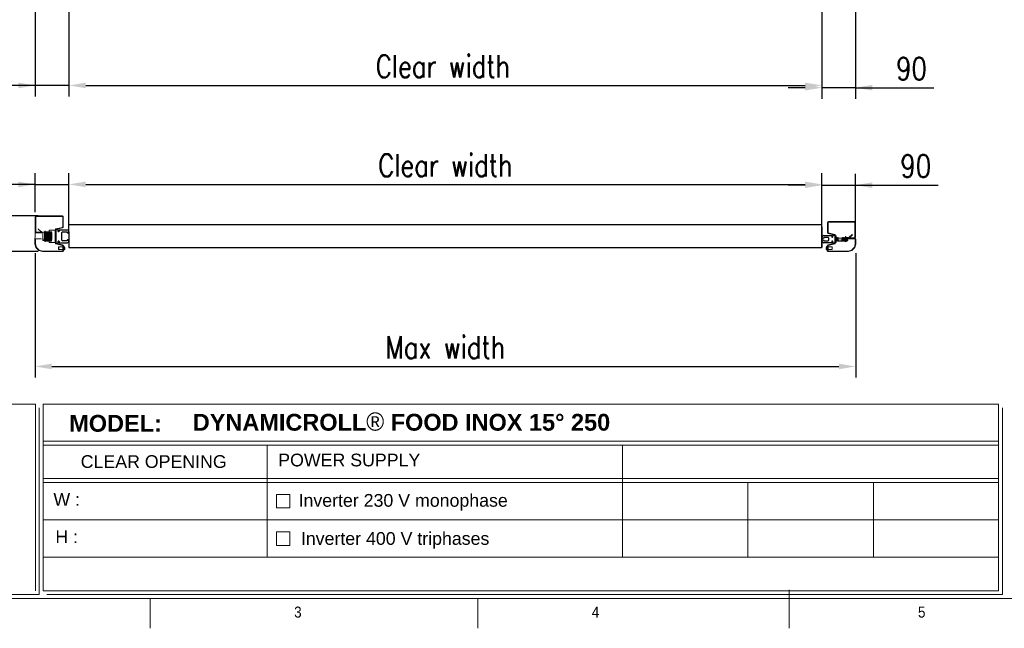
# Model space of a CAD drawing. Header units: millimetres. Extents: x 106533 to 120455, y 95328 to 100331.
# Tile 6 of 8: x 114953 to 117590, y 95529 to 97158. Entities that reach past the tile are written whole.
import ezdxf

# ---------------------------------------------------------------- set-up
doc = ezdxf.new("R2010")
doc.units = ezdxf.units.MM
doc.layers.add('Disegno', color=1, linetype='Continuous')
doc.layers.add('FORMAT', color=7, linetype='Continuous')
doc.styles.add('Compilazione 1', font='romans.shx', dxfattribs={"width": 0.75, "height": 480})
doc.styles.add('NYIP', font='romans.shx', dxfattribs={"width": 0.8})
doc.styles.add('SLDTEXTSTYLE0', font='GOTHIC.TTF', dxfattribs={"width": 0.913})
doc.styles.get("Standard").update_dxf_attribs({"font": 'arial.ttf'})
doc.dimstyles.new('STANDARD35', dxfattribs={"dimscale": 35, "dimtxt": 2, "dimasz": 1.5, "dimexe": 1, "dimexo": 1, "dimgap": 0.7, "dimtad": 1, "dimdec": 0, "dimdsep": 46, "dimtxsty": 'NYIP', "dimcen": 0, "dimclrd": 1, "dimclre": 1, "dimclrt": 2, "dimadec": 0, "dimazin": 0, "dimtfac": 1, "dimtdec": 0, "dimtix": 1, "dimtmove": 0, "dimatfit": 3, "dimfxl": 0, "dimtvp": 1, "dimtolj": 1, "dimtzin": 0, "dimarcsym": 0})

# ---------------------------------------------------------------- blocks, each defined once
blk = doc.blocks.new('A$C7C9C4F3F')
at = {"layer": 'FORMAT', "color": 7, "lineweight": 5}
for p, q in [((199.3, 199.3), (16199.3, 199.3)), ((4017.9, 199.3), (4017.9, 0)), ((6210.3, 0), (6210.3, 199.3)), ((8295, 0), (8295, 258.3))]:
    blk.add_line(p, q, dxfattribs=at)
at = {"color": 7, "lineweight": 5, "char_height": 73.8, "attachment_point": 1, "style": 'SLDTEXTSTYLE0'}
for s, insert in [('3', (4981.2, 145.3)), ('4', (6974.3, 145.3))]:
    blk.add_mtext(s, dxfattribs=dict(at, insert=insert))
at = {"layer": 'FORMAT', "color": 7, "lineweight": 5, "insert": (9158.6, 145.3), "char_height": 73.8, "attachment_point": 1, "style": 'SLDTEXTSTYLE0'}
blk.add_mtext('5', dxfattribs=at)
blk = doc.blocks.new('*D239')
at = {"color": 7, "lineweight": -2}
for p, q in [((114994.5, 97178.2), (114994.5, 96952.2)), ((115084.5, 97178.2), (115084.5, 96952.2)), ((114994.5, 96982.2), (114784.8, 96982.2)), ((114949.5, 96982.2), (114904.5, 96982.2)), ((115084.5, 96982.2), (114994.5, 96982.2)), ((115129.5, 96982.2), (115174.5, 96982.2))]:
    blk.add_line(p, q, dxfattribs=at)
at = {"color": 7}
for points in [[(114949.5, 96974.7), (114949.5, 96989.7), (114994.5, 96982.2)], [(115129.5, 96989.7), (115129.5, 96974.7), (115084.5, 96982.2)]]:
    blk.add_solid(points, dxfattribs=at)
at = {"layer": 'Defpoints', "color": 0}
for p in [(114994.5, 97208.2), (115084.5, 97208.2), (114994.5, 96982.2)]:
    blk.add_point(p, dxfattribs=at)
at = {"color": 7, "lineweight": 0, "insert": (114844.6, 97033.2), "char_height": 60, "attachment_point": 5, "style": 'NYIP'}
blk.add_mtext('\\A1;90', dxfattribs=at)
blk = doc.blocks.new('*D240')
at = {"color": 7, "lineweight": -2}
for p, q in [((117101.4, 97178.2), (117101.4, 96946.2)), ((117191.4, 97178.2), (117191.4, 96946.2)), ((117056.4, 96976.2), (117011.4, 96976.2)), ((117191.4, 96976.2), (117101.4, 96976.2)), ((117191.4, 96976.2), (117401.2, 96976.2)), ((117236.4, 96976.2), (117281.4, 96976.2))]:
    blk.add_line(p, q, dxfattribs=at)
at = {"color": 7}
for points in [[(117056.4, 96968.7), (117056.4, 96983.7), (117101.4, 96976.2)], [(117236.4, 96983.7), (117236.4, 96968.7), (117191.4, 96976.2)]]:
    blk.add_solid(points, dxfattribs=at)
at = {"layer": 'Defpoints', "color": 0}
for p in [(117101.4, 97208.2), (117191.4, 97208.2), (117101.4, 96976.2)]:
    blk.add_point(p, dxfattribs=at)
at = {"color": 7, "lineweight": 0, "insert": (117341.3, 97027.2), "char_height": 60, "attachment_point": 5, "style": 'NYIP'}
blk.add_mtext('\\A1;90', dxfattribs=at)
blk = doc.blocks.new('*D241')
at = {"color": 7, "lineweight": -2}
for p, q in [((115084.5, 97178.2), (115084.5, 96952.2)), ((117101.4, 97178.2), (117101.4, 96952.2)), ((115129.5, 96982.2), (117056.4, 96982.2))]:
    blk.add_line(p, q, dxfattribs=at)
at = {"color": 7}
for points in [[(115129.5, 96989.7), (115129.5, 96974.7), (115084.5, 96982.2)], [(117056.4, 96974.7), (117056.4, 96989.7), (117101.4, 96982.2)]]:
    blk.add_solid(points, dxfattribs=at)
at = {"layer": 'Defpoints', "color": 0}
for p in [(115084.5, 97208.2), (117101.4, 97208.2), (117101.4, 96982.2)]:
    blk.add_point(p, dxfattribs=at)
at = {"color": 7, "lineweight": 0, "insert": (116086.5, 97033.2), "char_height": 60, "attachment_point": 5, "style": 'NYIP'}
blk.add_mtext('\\A1;Clear width', dxfattribs=at)
blk = doc.blocks.new('*D253')
at = {"color": 7, "lineweight": -2}
for p, q in [((115084.5, 96619.1), (115084.5, 96747.3)), ((117101.5, 96602.8), (117101.5, 96747.3)), ((115129.5, 96717.3), (117056.5, 96717.3))]:
    blk.add_line(p, q, dxfattribs=at)
at = {"color": 7}
for points in [[(115129.5, 96724.8), (115129.5, 96709.8), (115084.5, 96717.3)], [(117056.5, 96709.8), (117056.5, 96724.8), (117101.5, 96717.3)]]:
    blk.add_solid(points, dxfattribs=at)
at = {"layer": 'Defpoints', "color": 0}
for p in [(117101.5, 96717.3), (115084.5, 96589.1), (117101.5, 96572.8)]:
    blk.add_point(p, dxfattribs=at)
at = {"color": 7, "lineweight": 0, "insert": (116093, 96768.3), "char_height": 60, "attachment_point": 5, "style": 'NYIP'}
blk.add_mtext('\\A1;Clear width', dxfattribs=at)
blk = doc.blocks.new('*D254')
at = {"color": 7, "lineweight": -2}
for p, q in [((114994.5, 96643.3), (114994.5, 96747.3)), ((115084.5, 96617.8), (115084.5, 96747.3)), ((114994.5, 96717.3), (114784.8, 96717.3)), ((114949.5, 96717.3), (114904.5, 96717.3)), ((114994.5, 96717.3), (115084.5, 96717.3)), ((115129.5, 96717.3), (115174.5, 96717.3))]:
    blk.add_line(p, q, dxfattribs=at)
at = {"color": 7}
for points in [[(114949.5, 96709.8), (114949.5, 96724.8), (114994.5, 96717.3)], [(115129.5, 96724.8), (115129.5, 96709.8), (115084.5, 96717.3)]]:
    blk.add_solid(points, dxfattribs=at)
at = {"layer": 'Defpoints', "color": 0}
for p in [(115084.5, 96717.3), (114994.5, 96613.3), (115084.5, 96587.8)]:
    blk.add_point(p, dxfattribs=at)
at = {"color": 7, "lineweight": 0, "insert": (114844.6, 96768.3), "char_height": 60, "attachment_point": 5, "style": 'NYIP'}
blk.add_mtext('\\A1;90', dxfattribs=at)
blk = doc.blocks.new('*D255')
at = {"color": 7, "lineweight": -2}
for p, q in [((114903, 96677.8), (114903, 96722.8)), ((115002, 96632.8), (114873, 96632.8)), ((114903, 96632.8), (114903, 96537.8)), ((115002, 96537.8), (114873, 96537.8)), ((114903, 96537.8), (114903, 96328.1)), ((114903, 96492.8), (114903, 96447.8))]:
    blk.add_line(p, q, dxfattribs=at)
at = {"color": 7}
for points in [[(114895.5, 96677.8), (114910.5, 96677.8), (114903, 96632.8)], [(114910.5, 96492.8), (114895.5, 96492.8), (114903, 96537.8)]]:
    blk.add_solid(points, dxfattribs=at)
at = {"layer": 'Defpoints', "color": 0}
for p in [(115032, 96632.8), (114903, 96537.8), (115032, 96537.8)]:
    blk.add_point(p, dxfattribs=at)
at = {"color": 7, "lineweight": 0, "insert": (114852, 96388), "char_height": 60, "attachment_point": 5, "rotation": 90, "style": 'NYIP'}
blk.add_mtext('\\A1;95', dxfattribs=at)
blk = doc.blocks.new('*D256')
at = {"color": 7, "lineweight": -2}
for p, q in [((117101.5, 96602.8), (117101.5, 96745.3)), ((117191.4, 96614.8), (117191.4, 96745.3)), ((117056.5, 96715.3), (117011.5, 96715.3)), ((117101.5, 96715.3), (117191.4, 96715.3)), ((117191.4, 96715.3), (117412.6, 96715.3)), ((117236.4, 96715.3), (117281.4, 96715.3))]:
    blk.add_line(p, q, dxfattribs=at)
at = {"color": 7}
for points in [[(117056.5, 96707.8), (117056.5, 96722.8), (117101.5, 96715.3)], [(117236.4, 96722.8), (117236.4, 96707.8), (117191.4, 96715.3)]]:
    blk.add_solid(points, dxfattribs=at)
at = {"layer": 'Defpoints', "color": 0}
for p in [(117191.4, 96715.3), (117191.4, 96584.8), (117101.5, 96572.8)]:
    blk.add_point(p, dxfattribs=at)
at = {"color": 7, "lineweight": 0, "insert": (117352.8, 96766.3), "char_height": 60, "attachment_point": 5, "style": 'NYIP'}
blk.add_mtext('\\A1;90', dxfattribs=at)
blk = doc.blocks.new('*D257')
at = {"color": 7, "lineweight": -2}
for p, q in [((114993.8, 96533), (114993.8, 96200.1)), ((117192.2, 96533), (117192.2, 96200.1)), ((115038.8, 96230.1), (117147.2, 96230.1))]:
    blk.add_line(p, q, dxfattribs=at)
at = {"color": 7}
for points in [[(115038.8, 96237.6), (115038.8, 96222.6), (114993.8, 96230.1)], [(117147.2, 96222.6), (117147.2, 96237.6), (117192.2, 96230.1)]]:
    blk.add_solid(points, dxfattribs=at)
at = {"layer": 'Defpoints', "color": 0}
for p in [(114993.8, 96563), (117192.2, 96563), (117192.2, 96230.1)]:
    blk.add_point(p, dxfattribs=at)
at = {"color": 7, "lineweight": 0, "insert": (116093, 96281.1), "char_height": 60, "attachment_point": 5, "style": 'NYIP'}
blk.add_mtext('\\A1;Max width', dxfattribs=at)

msp = doc.modelspace()

# ---------------------------------------------------------------- linework, layer by layer
for p, q in [((115084.5, 96587.8), (115084.5, 96618.9)), ((115084.5, 96610), (117101.5, 96610)), ((115084.5, 96590.3), (115084.5, 96548.3)), ((117101.4, 96603.9), (117101.4, 96548.3)), ((117101.5, 96548.3), (117101.5, 96603.9)), ((115084.5, 96548.3), (117101.4, 96548.3))]:
    msp.add_line(p, q)
at = {"lineweight": 5}
for p, q in [((113785.4, 96129.6), (114994.7, 96129.6)), ((114994.7, 96129.6), (114994.7, 95629.6)), ((115005, 96119.3), (115005, 95619.3)), ((115015.4, 96129.6), (117574.6, 96129.6)), ((115015.4, 96129.6), (115015.4, 95629.6)), ((117574.6, 96129.6), (117574.6, 95629.6)), ((117584.9, 96119.3), (117584.9, 95619.3)), ((115015.4, 96030.3), (117574.6, 96030.3)), ((115015.4, 96019.3), (117574.6, 96019.3)), ((115615.6, 96019.3), (115615.6, 95719.3)), ((116567.3, 96019.3), (116567.3, 95719.3)), ((115015.4, 95930.3), (117574.6, 95930.3)), ((115015.4, 95919.3), (117574.6, 95919.3)), ((116903.3, 95919.3), (116903.3, 95719.3)), ((117239.3, 95919.3), (117239.3, 95719.3)), ((115640.7, 95887.3), (115676.7, 95887.3)), ((115640.7, 95851.3), (115640.7, 95887.3)), ((115676.7, 95887.3), (115676.7, 95851.3)), ((115676.7, 95851.3), (115640.7, 95851.3)), ((115015.4, 95819.3), (117574.6, 95819.3)), ((115640.7, 95787.3), (115676.7, 95787.3)), ((115640.7, 95751.3), (115640.7, 95787.3)), ((115676.7, 95787.3), (115676.7, 95751.3)), ((115676.7, 95751.3), (115640.7, 95751.3)), ((115015.4, 95719.3), (117574.6, 95719.3)), ((113795.7, 95619.3), (115005, 95619.3)), ((115015.4, 95629.6), (117574.6, 95629.6)), ((115025.7, 95619.3), (117584.9, 95619.3)), ((117584.9, 95619.3), (116365.3, 95619.3)), ((116375.6, 95619.3), (117584.9, 95619.3))]:
    msp.add_line(p, q, dxfattribs=at)
at = {"layer": 'Disegno', "color": 7, "linetype": 'Continuous', "lineweight": 15}
for p, q in [((114994.5, 96590.3), (114994.5, 96630.3)), ((114996, 96590.3), (114996, 96630.3)), ((114997, 96632.8), (115067, 96632.8)), ((114997, 96631.3), (115067, 96631.3)), ((115068, 96630.3), (115068, 96603.4)), ((115069.5, 96630.3), (115069.5, 96603.4)), ((117116.5, 96615.3), (117116.5, 96588.4)), ((117118, 96615.3), (117118, 96588.4)), ((117188.9, 96617.8), (117119, 96617.8)), ((117188.9, 96616.3), (117119, 96616.3)), ((117189.9, 96575.3), (117189.9, 96615.3)), ((117191.4, 96575.3), (117191.4, 96615.3)), ((114993.7, 96558.1), (114994.5, 96590.3)), ((114995.9, 96587.8), (115010.9, 96587.8)), ((115009.5, 96589.3), (114997, 96589.3)), ((115009.5, 96587.8), (114997, 96587.8)), ((115002.6, 96597.2), (115003.3, 96598.1)), ((115011.6, 96589.6), (115002.6, 96597.2)), ((115009.5, 96587.8), (115009.5, 96589.3)), ((115015, 96589.9), (115014.6, 96587.9)), ((115014.6, 96589.9), (115015, 96589.9)), ((115014.6, 96587.9), (115014.6, 96589.9)), ((115014.6, 96568.8), (115014.6, 96587.9)), ((115019.6, 96589.9), (115015, 96589.9)), ((115019.5, 96590), (115020.4, 96592.3)), ((115020.4, 96592.3), (115020.4, 96564.4)), ((115021.4, 96592.1), (115021.4, 96564.6)), ((115021.4, 96588.9), (115022.8, 96588.9)), ((115023.8, 96588.9), (115025.8, 96588.9)), ((115023.9, 96588.9), (115025.9, 96588.9)), ((115026.8, 96588.9), (115028.8, 96588.9)), ((115026.9, 96588.9), (115028.9, 96588.9)), ((115029.6, 96588.9), (115029.6, 96570.8)), ((115029.8, 96588.9), (115031.8, 96588.9)), ((115029.8, 96588.5), (115030, 96588.3)), ((115030, 96588.3), (115030.3, 96588.9)), ((115030, 96588.3), (115030, 96570.8)), ((115030.3, 96588.9), (115030.6, 96588.9)), ((115030.3, 96588.9), (115030.3, 96570.8)), ((115030.6, 96588.9), (115031, 96588.3)), ((115030.6, 96588.9), (115030.6, 96570.8)), ((115030.7, 96588.6), (115031.2, 96588.6)), ((115031, 96588.3), (115031.3, 96588.9)), ((115031, 96588.3), (115031, 96570.8)), ((115031.3, 96588.9), (115031.4, 96588.9)), ((115031.3, 96588.9), (115031.3, 96570.8)), ((115031.4, 96594.9), (115048, 96594.9)), ((115031.4, 96594.9), (115031.4, 96561.8)), ((115032.8, 96588.9), (115034.8, 96588.9)), ((115035.8, 96588.9), (115037.8, 96588.9)), ((115048, 96595.7), (115048, 96561)), ((115049.5, 96595.7), (115049.5, 96561)), ((115067.2, 96602.4), (115049.9, 96598.1)), ((115067.6, 96601), (115050.2, 96596.6)), ((117118.4, 96586), (117135.7, 96581.6)), ((117118.7, 96587.4), (117136.1, 96583.1)), ((117136.5, 96580.7), (117136.5, 96561)), ((117138, 96580.7), (117138, 96561)), ((117173.6, 96575.5), (117182.6, 96583.1)), ((117174.4, 96574.6), (117183.4, 96582.2)), ((117183.4, 96582.2), (117182.6, 96583.1)), ((114996.2, 96548.4), (114993.7, 96557.6)), ((114994.9, 96558.1), (114994.9, 96570.6)), ((114997.4, 96548.7), (114994.9, 96557.9)), ((114995.9, 96571.6), (115010.9, 96571.6)), ((115015, 96570.8), (115014.6, 96568.8)), ((115014.6, 96566.8), (115014.6, 96568.8)), ((115015, 96566.8), (115014.6, 96566.8)), ((115019.6, 96570.8), (115015, 96570.8)), ((115019.6, 96566.8), (115015, 96566.8)), ((115020.4, 96564.4), (115019.5, 96566.7)), ((115019.7, 96570.8), (115019.6, 96570.8)), ((115019.6, 96566.8), (115019.7, 96566.8)), ((115022.1, 96567.8), (115021.4, 96567.8)), ((115025.1, 96567.8), (115023.1, 96567.8)), ((115025.1, 96567.8), (115038.1, 96567.8)), ((115028.1, 96567.8), (115026.1, 96567.8)), ((115028.1, 96567.8), (115026.1, 96567.8)), ((115029.6, 96567.8), (115029.1, 96567.8)), ((115031.1, 96567.8), (115029.1, 96567.8)), ((115029.6, 96570.8), (115029.6, 96567.8)), ((115030, 96568.4), (115029.6, 96567.8)), ((115030, 96570.8), (115030, 96568.4)), ((115030.3, 96567.8), (115030, 96568.4)), ((115030.3, 96570.8), (115030.3, 96567.8)), ((115030.6, 96567.8), (115030.3, 96567.8)), ((115030.6, 96570.8), (115030.6, 96567.8)), ((115031, 96568.4), (115030.6, 96567.8)), ((115031, 96570.8), (115031, 96568.4)), ((115031.2, 96568.1), (115031, 96568.4)), ((115031.1, 96568.2), (115031.1, 96567.8)), ((115031.4, 96567.8), (115031.3, 96567.8)), ((115048, 96561.8), (115031.4, 96561.8)), ((115034.1, 96567.8), (115032.1, 96567.8)), ((115037.1, 96567.8), (115035.1, 96567.8)), ((115049.9, 96558.5), (115067.2, 96554.2)), ((115050.2, 96560), (115067.6, 96555.7)), ((117135.7, 96560), (117118.4, 96555.7)), ((117136.1, 96558.5), (117118.7, 96554.2)), ((117139.6, 96579.9), (117138, 96579.9)), ((117138, 96561.8), (117139.6, 96561.8)), ((117139.6, 96579.9), (117139.6, 96561.8)), ((117140, 96573.3), (117139.6, 96573.9)), ((117139.6, 96573.9), (117139.6, 96573.9)), ((117139.6, 96573.9), (117139.6, 96570.8)), ((117139.6, 96567.8), (117139.6, 96567.8)), ((117140.2, 96573.6), (117139.8, 96573.6)), ((117139.8, 96568.1), (117140, 96568.4)), ((117139.8, 96568.2), (117139.8, 96567.8)), ((117140.4, 96573.9), (117140, 96573.3)), ((117140, 96573.3), (117140, 96570.8)), ((117140, 96570.8), (117140, 96568.4)), ((117140, 96568.4), (117140.4, 96567.8)), ((117140.6, 96573.9), (117140.4, 96573.9)), ((117140.4, 96573.9), (117140.4, 96570.8)), ((117140.4, 96570.8), (117140.4, 96567.8)), ((117140.4, 96567.8), (117140.6, 96567.8)), ((117141, 96573.3), (117140.6, 96573.9)), ((117140.6, 96573.9), (117140.6, 96570.8)), ((117140.6, 96570.8), (117140.6, 96567.8)), ((117140.6, 96567.8), (117141, 96568.4)), ((117141.1, 96573.5), (117141, 96573.3)), ((117141, 96573.3), (117141, 96570.8)), ((117141, 96570.8), (117141, 96568.4)), ((117141, 96568.4), (117141.4, 96567.8)), ((117141.4, 96573.9), (117141.4, 96570.8)), ((117141.4, 96570.8), (117141.4, 96567.8)), ((117141.4, 96567.8), (117141.8, 96567.8)), ((117144.1, 96573.9), (117142.1, 96573.9)), ((117142.8, 96567.8), (117144.8, 96567.8)), ((117162.1, 96573.9), (117145.1, 96573.9)), ((117154.8, 96567.8), (117156.8, 96567.8)), ((117156.1, 96573.9), (117169.1, 96573.9)), ((117159.1, 96573.9), (117157.1, 96573.9)), ((117157.8, 96567.8), (117159.8, 96567.8)), ((117162.1, 96573.9), (117160.1, 96573.9)), ((117160.8, 96567.8), (117162.8, 96567.8)), ((117160.8, 96567.8), (117162.8, 96567.8)), ((117164.5, 96573.9), (117163.1, 96573.9)), ((117165.1, 96573.9), (117163.1, 96573.9)), ((117163.8, 96567.8), (117165.8, 96567.8)), ((117163.8, 96567.8), (117164.5, 96567.8)), ((117164.5, 96577.1), (117164.5, 96564.6)), ((117166.4, 96575), (117165.6, 96577.3)), ((117165.6, 96577.3), (117165.6, 96564.4)), ((117165.6, 96564.4), (117166.4, 96566.7)), ((117168.1, 96573.9), (117166.1, 96573.9)), ((117166.2, 96570.8), (117166.3, 96570.8)), ((117166.3, 96566.8), (117166.2, 96566.8)), ((117166.3, 96574.9), (117170.9, 96574.9)), ((117166.3, 96570.8), (117170.9, 96570.8)), ((117166.3, 96566.8), (117170.9, 96566.8)), ((117166.8, 96567.8), (117168.8, 96567.8)), ((117170.9, 96574.9), (117171.3, 96572.9)), ((117171.3, 96574.9), (117170.9, 96574.9)), ((117170.9, 96570.8), (117171.3, 96568.8)), ((117170.9, 96566.8), (117171.3, 96566.8)), ((117171.3, 96572.9), (117171.3, 96574.9)), ((117171.3, 96568.8), (117171.3, 96572.9)), ((117171.3, 96566.8), (117171.3, 96568.8)), ((117190, 96572.8), (117175, 96572.8)), ((117190, 96571.6), (117175, 96571.6)), ((117176.4, 96572.8), (117176.4, 96574.3)), ((117176.4, 96574.3), (117188.9, 96574.3)), ((117176.4, 96572.8), (117188.9, 96572.8)), ((117188.6, 96548.7), (117191, 96557.9)), ((117189.7, 96548.4), (117192.2, 96557.6)), ((117191, 96558.1), (117191, 96570.6)), ((117192.2, 96558.1), (117192.2, 96570.6)), ((115003.2, 96540.9), (114996.8, 96547.4)), ((115004.1, 96541.8), (114997.6, 96548.3)), ((115013.4, 96537.9), (115004.2, 96540.4)), ((115013.7, 96539.1), (115004.5, 96541.5)), ((115068.5, 96539), (115014, 96539)), ((115068.5, 96537.8), (115014, 96537.8)), ((115057, 96549.7), (115057, 96543.5)), ((115057.2, 96549.9), (115068, 96549.9)), ((115057.2, 96543.4), (115057.2, 96549.9)), ((115068, 96543.4), (115057.2, 96543.4)), ((115068, 96553.2), (115068, 96540.8)), ((115068, 96540.8), (115069.5, 96540.8)), ((115069.5, 96553.2), (115070.7, 96553.2)), ((115069.5, 96553.2), (115069.5, 96540)), ((115070.7, 96553.2), (115070.7, 96540)), ((115070.7, 96551.1), (115071, 96551.1)), ((115071, 96542.2), (115070.7, 96542.2)), ((115071, 96542.2), (115071, 96551.1)), ((115073.3, 96544.4), (115073.3, 96548.9)), ((117112.7, 96544.4), (117112.7, 96548.9)), ((117115.3, 96551.1), (117114.9, 96551.1)), ((117114.9, 96542.2), (117114.9, 96551.1)), ((117114.9, 96542.2), (117115.3, 96542.2)), ((117116.5, 96553.2), (117115.3, 96553.2)), ((117115.3, 96553.2), (117115.3, 96540)), ((117116.5, 96553.2), (117116.5, 96540)), ((117118, 96540.8), (117116.5, 96540.8)), ((117117.5, 96539), (117172, 96539)), ((117117.5, 96537.8), (117172, 96537.8)), ((117118, 96553.2), (117118, 96540.8)), ((117128.7, 96549.9), (117118, 96549.9)), ((117118, 96543.4), (117128.7, 96543.4)), ((117128.7, 96543.4), (117128.7, 96549.9)), ((117128.9, 96549.7), (117128.9, 96543.5)), ((117172.2, 96539.1), (117181.4, 96541.5)), ((117172.5, 96537.9), (117181.7, 96540.4)), ((117181.8, 96541.8), (117188.3, 96548.3)), ((117182.7, 96540.9), (117189.2, 96547.4))]:
    msp.add_line(p, q, dxfattribs=at)
at = {"layer": 'Disegno', "color": 7}
for p, q in [((115049.5, 96595.3), (115049.5, 96561.3)), ((115054.5, 96596.3), (115050.5, 96596.3)), ((115055.5, 96592.2), (115055.5, 96595.3)), ((115058.2, 96594.3), (115058.2, 96592.2)), ((115079.5, 96595.3), (115059.2, 96595.3)), ((115065.9, 96568.5), (115065.9, 96588.2)), ((115067.9, 96590.2), (115079.4, 96590.2)), ((115079.4, 96590.2), (115080.4, 96587.8)), ((115080.4, 96587.8), (115084.5, 96587.8)), ((115084.5, 96587.8), (115084.5, 96590.3)), ((117131.5, 96581.3), (117135.5, 96581.3)), ((115050.5, 96560.3), (115054.5, 96560.3)), ((115055.5, 96561.3), (115055.5, 96564.5)), ((115058.2, 96564.5), (115058.2, 96562.3)), ((115059.2, 96561.3), (115079.5, 96561.3)), ((115079.4, 96566.5), (115067.9, 96566.5)), ((115080.4, 96568.8), (115079.4, 96566.5)), ((115084.5, 96568.8), (115080.4, 96568.8)), ((115084.5, 96566.3), (115084.5, 96568.8)), ((117101.5, 96572.8), (117101.5, 96575.3)), ((117105.6, 96572.8), (117101.5, 96572.8)), ((117101.5, 96568.8), (117105.6, 96568.8)), ((117101.5, 96566.3), (117101.5, 96568.8)), ((117106.6, 96575.2), (117105.6, 96572.8)), ((117105.6, 96568.8), (117106.6, 96566.5)), ((117106.5, 96580.3), (117126.8, 96580.3)), ((117126.8, 96561.3), (117106.5, 96561.3)), ((117118.1, 96575.2), (117106.6, 96575.2)), ((117106.6, 96566.5), (117118.1, 96566.5)), ((117120.1, 96568.5), (117120.1, 96573.2)), ((117127.8, 96579.3), (117127.8, 96577.2)), ((117127.8, 96564.5), (117127.8, 96562.3)), ((117130.5, 96577.2), (117130.5, 96580.3)), ((117130.5, 96561.3), (117130.5, 96564.5)), ((117135.5, 96560.3), (117131.5, 96560.3)), ((117136.5, 96580.3), (117136.5, 96561.3))]:
    msp.add_line(p, q, dxfattribs=at)
at = {"layer": 'Disegno', "color": 7, "linetype": 'Continuous', "lineweight": 15, "flags": 128}
for points in [[(115014.6, 96587.9), (115014.6, 96587.7), (115015, 96570.8)], [(115019.6, 96589.9), (115019.4, 96587.9), (115019.6, 96570.8)], [(115019.7, 96589.9), (115019.7, 96589.9), (115019.6, 96589.9), (115019.6, 96589.9)], [(115023.9, 96589.1), (115023.9, 96589.2), (115023.8, 96588.9), (115023.7, 96588.3), (115023.6, 96572.4), (115023.5, 96571.4), (115023.3, 96570.1), (115023.2, 96568.8), (115023.1, 96567.7), (115022.9, 96566.7), (115022.8, 96565.9), (115022.5, 96565.2), (115022.3, 96565.1), (115022.1, 96565), (115021.8, 96565.1), (115021.6, 96565.3), (115021.4, 96565.8)], [(115021.8, 96565.9), (115021.7, 96565.9), (115021.8, 96566), (115021.9, 96566.5), (115022, 96567.3), (115022.1, 96568.3), (115022.3, 96569.6), (115022.4, 96571), (115022.6, 96572.3), (115022.7, 96588.3), (115022.9, 96589.2), (115023.1, 96589.7), (115023.3, 96590), (115023.5, 96590), (115023.7, 96590), (115023.9, 96589.9), (115024.3, 96589), (115024.3, 96588.9)], [(115023.9, 96589.1), (115023.9, 96589.1), (115023.8, 96588.8), (115038.7, 96588.1), (115038.6, 96572.2), (115038.5, 96571.1), (115038.3, 96569.8), (115038.2, 96568.5), (115038.1, 96567.4), (115037.9, 96566.5), (115037.7, 96565.4), (115037.5, 96565.1), (115037.3, 96565), (115037, 96565), (115036.7, 96565.2), (115036.4, 96565.9), (115036.3, 96566.5), (115036.2, 96567.3), (115036.1, 96567.8)], [(115036.8, 96565.9), (115036.8, 96565.9), (115036.9, 96566.2), (115037, 96566.9), (115037.1, 96567.9), (115037.3, 96569.1), (115037.4, 96570.4), (115037.6, 96571.8), (115037.7, 96587.9), (115037.8, 96588.9), (115038, 96589.5), (115038.3, 96589.9), (115038.4, 96590), (115038.6, 96590), (115038.7, 96590), (115023.9, 96590), (115024.1, 96589.7), (115024.4, 96588.9)], [(115026.9, 96589.1), (115026.9, 96589), (115026.8, 96588.4), (115026.6, 96572.4), (115026.5, 96571.2), (115026.3, 96569.8), (115026.2, 96568.5), (115026.1, 96567.4), (115025.9, 96566.5), (115025.7, 96565.4), (115025.6, 96565.2), (115025.3, 96565.1), (115025, 96565), (115024.8, 96565.1), (115024.5, 96565.6), (115024.3, 96566.3), (115024.2, 96567.3), (115024.1, 96567.8)], [(115026.9, 96589.1), (115026.9, 96589), (115026.8, 96588.6), (115026.6, 96587.7), (115026.5, 96571.5), (115026.3, 96570.2), (115026.2, 96568.8), (115026.1, 96567.6), (115025.9, 96566.7), (115025.8, 96566), (115025.7, 96565.6), (115025.4, 96565.1), (115025.1, 96565), (115024.9, 96565), (115024.6, 96565.2), (115024.3, 96566.1), (115024.2, 96567), (115024.1, 96567.8)], [(115024.8, 96565.9), (115024.8, 96566), (115024.9, 96566.5), (115025, 96567.5), (115025.2, 96568.6), (115025.3, 96569.9), (115025.5, 96571.2), (115025.6, 96572.3), (115025.7, 96588.3), (115025.8, 96589), (115026, 96589.5), (115026.3, 96590), (115026.7, 96590), (115026.9, 96589.9), (115027.1, 96589.6), (115027.3, 96588.9)], [(115024.8, 96565.9), (115024.8, 96565.9), (115024.9, 96566.2), (115025, 96567), (115025.2, 96568.1), (115025.3, 96569.4), (115025.4, 96570.7), (115025.6, 96571.9), (115025.7, 96587.9), (115025.9, 96589.3), (115026.2, 96589.8), (115026.4, 96590), (115026.7, 96590), (115027.1, 96589.8), (115027.3, 96589.4), (115027.4, 96588.9)], [(115029.9, 96589.1), (115029.9, 96589.1), (115029.9, 96588.9), (115029.8, 96588.5), (115029.7, 96587.8), (115029.6, 96571.8), (115029.4, 96570.7), (115029.3, 96569.4), (115029.2, 96568.1), (115029, 96567), (115028.9, 96566.1), (115028.7, 96565.5), (115028.5, 96565.2), (115028.4, 96565.1), (115028.1, 96565), (115027.9, 96565.1), (115027.7, 96565.2), (115027.5, 96565.6), (115027.4, 96566.2), (115027.2, 96567), (115027.1, 96567.8)], [(115029.9, 96589.1), (115029.9, 96589.1), (115029.9, 96589), (115029.8, 96588.6), (115029.7, 96588), (115029.6, 96572.1), (115029.4, 96571), (115029.3, 96569.7), (115029.2, 96568.4), (115029, 96567.3), (115028.9, 96566.3), (115028.5, 96565.3), (115028.4, 96565.1), (115028.2, 96565), (115027.9, 96565), (115027.7, 96565.2), (115027.3, 96566), (115027.2, 96566.8), (115027.1, 96567.7), (115027.1, 96567.8)], [(115027.8, 96565.9), (115027.8, 96565.9), (115027.8, 96566), (115027.8, 96566.2), (115027.9, 96566.7), (115028, 96567.5), (115028.2, 96568.5), (115028.3, 96569.7), (115028.4, 96571), (115028.6, 96572.2), (115028.7, 96588.3), (115028.9, 96589.1), (115029.2, 96589.9), (115029.4, 96590), (115029.7, 96590), (115029.9, 96589.9), (115030.1, 96589.7), (115030.3, 96588.9)], [(115027.8, 96565.9), (115027.8, 96565.9), (115027.8, 96566), (115027.9, 96566.5), (115028, 96567.2), (115028.2, 96568), (115028.3, 96569.2), (115028.4, 96570.4), (115028.6, 96571.7), (115028.7, 96587.9), (115028.8, 96588.8), (115029, 96589.4), (115029.2, 96589.8), (115029.3, 96589.9), (115029.5, 96590), (115029.8, 96590), (115030, 96589.9), (115030.2, 96589.5), (115030.4, 96589), (115030.4, 96588.8)], [(115032.9, 96589.2), (115032.9, 96589.2), (115032.8, 96588.9), (115032.7, 96588.1), (115032.6, 96572.1), (115032.4, 96570.8), (115032.3, 96569.5), (115032.1, 96568.2), (115032, 96567.2), (115031.9, 96566.4), (115031.6, 96565.3), (115031.3, 96565.1), (115031, 96565), (115030.8, 96565.1), (115030.6, 96565.2), (115030.3, 96566.2), (115030.2, 96567), (115030.1, 96567.8)], [(115030.8, 96565.9), (115030.8, 96565.9), (115030.8, 96566.2), (115031, 96566.8), (115031.1, 96567.9), (115031.2, 96569.2), (115031.4, 96570.5), (115031.5, 96571.8), (115031.7, 96587.9), (115031.8, 96588.7), (115031.9, 96589.3), (115032.1, 96589.7), (115032.2, 96589.9), (115032.5, 96590), (115032.8, 96590), (115032.9, 96589.9), (115033.1, 96589.7), (115033.3, 96588.9)], [(115035.9, 96589.1), (115035.9, 96589.1), (115035.8, 96588.9), (115035.7, 96588.3), (115035.6, 96572.3), (115035.5, 96571.2), (115035.3, 96569.8), (115035.2, 96568.5), (115035, 96567.3), (115034.9, 96566.3), (115034.7, 96565.6), (115034.5, 96565.2), (115034.3, 96565.1), (115034.2, 96565), (115034, 96565), (115033.9, 96565.1), (115033.6, 96565.3), (115033.4, 96565.7), (115033.3, 96566.4), (115033.1, 96567.5), (115033.1, 96567.8)], [(115033.8, 96565.9), (115033.8, 96565.9), (115033.8, 96565.9), (115033.9, 96566.3), (115034, 96567.1), (115034.1, 96568), (115034.3, 96569.2), (115034.4, 96570.5), (115034.5, 96571.8), (115034.7, 96587.8), (115034.8, 96588.7), (115034.9, 96589.3), (115035.3, 96590), (115035.5, 96590), (115035.9, 96590), (115036.2, 96589.5), (115036.4, 96588.9)], [(115014.6, 96568.8), (115014.6, 96568.7), (115015, 96566.8)], [(115019.6, 96570.8), (115019.4, 96568.9), (115019.6, 96566.8)], [(115031.4, 96565.1), (115031.2, 96565), (115030.9, 96565), (115030.6, 96565.3), (115030.5, 96565.7), (115030.3, 96566.4), (115030.2, 96567.2), (115030.1, 96568.3), (115030.1, 96568.3)], [(117139.6, 96565.1), (117139.7, 96565), (117140, 96565), (117140.3, 96565.3), (117140.5, 96565.7), (117140.6, 96566.4), (117140.7, 96567.2), (117140.9, 96568.3), (117140.9, 96568.3)], [(117143.1, 96565.9), (117143.1, 96565.9), (117143.1, 96566), (117143, 96566.5), (117142.9, 96567.2), (117142.8, 96568), (117142.7, 96569.2), (117142.5, 96570.4), (117142.4, 96571.7), (117142.2, 96572.9), (117142.1, 96573.8), (117141.9, 96574.4), (117141.7, 96574.8), (117141.6, 96574.9), (117141.4, 96575), (117141.1, 96575), (117140.9, 96574.9), (117140.7, 96574.5), (117140.6, 96574), (117140.5, 96573.8)], [(117141, 96574.1), (117141, 96574.1), (117141, 96573.9), (117141.1, 96573.5), (117141.2, 96572.8), (117141.4, 96571.8), (117141.5, 96570.7), (117141.6, 96569.4), (117141.8, 96568.1), (117141.9, 96567), (117142.1, 96566.1), (117142.2, 96565.5), (117142.4, 96565.2), (117142.6, 96565.1), (117142.8, 96565), (117143.1, 96565.1), (117143.3, 96565.2), (117143.4, 96565.6), (117143.6, 96566.2), (117143.7, 96567), (117143.8, 96567.8)], [(117161.1, 96565.9), (117161.1, 96565.9), (117161, 96566.2), (117160.9, 96567), (117160.8, 96568.1), (117145.6, 96569.4), (117145.5, 96570.7), (117145.4, 96571.9), (117145.2, 96572.9), (117145, 96574.3), (117144.8, 96574.8), (117144.5, 96575), (117144.2, 96575), (117143.8, 96574.8), (117143.7, 96574.4), (117143.5, 96573.9)], [(117144, 96574.1), (117144, 96574), (117144.2, 96573.4), (117144.3, 96572.4), (117144.4, 96571.2), (117144.6, 96569.8), (117144.7, 96568.5), (117144.9, 96567.4), (117145, 96566.5), (117145.2, 96565.4), (117145.4, 96565.2), (117145.6, 96565.1), (117160.9, 96565), (117161.1, 96565.1), (117161.5, 96565.6), (117161.6, 96566.3), (117161.8, 96567.3), (117161.8, 96567.8)], [(117155.1, 96565.9), (117155.1, 96565.9), (117155.1, 96566.2), (117154.9, 96566.8), (117154.8, 96567.9), (117154.7, 96569.2), (117154.5, 96570.5), (117169.4, 96571.8), (117169.3, 96572.9), (117169.1, 96573.7), (117169, 96574.3), (117168.9, 96574.7), (117168.7, 96574.9), (117168.4, 96575), (117168.2, 96575), (117168, 96574.9), (117167.8, 96574.7), (117167.6, 96573.9)], [(117168, 96574.2), (117168, 96574.2), (117168.1, 96573.9), (117168.2, 96573.1), (117168.4, 96572.1), (117168.5, 96570.8), (117168.6, 96569.5), (117168.8, 96568.2), (117168.9, 96567.2), (117169, 96566.4), (117169.4, 96565.3), (117154.6, 96565.1), (117154.9, 96565), (117155.1, 96565.1), (117155.3, 96565.2), (117155.6, 96566.2), (117155.7, 96567), (117155.8, 96567.8)], [(117158.1, 96565.9), (117158.1, 96565.9), (117158.1, 96566), (117158.1, 96566.2), (117158, 96566.7), (117157.9, 96567.5), (117157.8, 96568.5), (117157.6, 96569.7), (117157.5, 96571), (117157.3, 96572.2), (117157.2, 96573.3), (117157, 96574.1), (117156.7, 96574.9), (117156.5, 96575), (117156.2, 96575), (117156, 96574.9), (117155.8, 96574.7), (117155.6, 96573.9)], [(117156, 96574.1), (117156, 96574.1), (117156, 96574), (117156.1, 96573.6), (117156.2, 96573), (117156.3, 96572.1), (117156.5, 96571), (117156.6, 96569.7), (117156.8, 96568.4), (117156.9, 96567.3), (117157, 96566.3), (117157.4, 96565.3), (117157.5, 96565.1), (117157.7, 96565), (117158, 96565), (117158.2, 96565.2), (117158.6, 96566), (117158.7, 96566.8), (117158.8, 96567.7), (117158.8, 96567.8)], [(117161.2, 96565.9), (117161.1, 96566), (117161, 96566.5), (117160.9, 96567.5), (117160.7, 96568.6), (117160.6, 96569.9), (117160.5, 96571.2), (117160.3, 96572.3), (117160.2, 96573.3), (117160.1, 96574), (117159.9, 96574.5), (117159.6, 96575), (117159.3, 96575), (117159, 96574.9), (117158.8, 96574.6), (117158.6, 96573.9)], [(117159.1, 96574.1), (117159, 96574), (117159.2, 96573.6), (117159.3, 96572.7), (117159.4, 96571.5), (117159.6, 96570.2), (117159.7, 96568.8), (117159.9, 96567.6), (117160, 96566.7), (117160.1, 96566), (117160.2, 96565.6), (117160.5, 96565.1), (117160.8, 96565), (117161, 96565), (117161.3, 96565.2), (117161.6, 96566.1), (117161.7, 96567), (117161.9, 96567.8)], [(117164.2, 96565.9), (117164.2, 96565.9), (117164.1, 96566), (117164, 96566.5), (117163.9, 96567.3), (117163.8, 96568.3), (117163.6, 96569.6), (117163.5, 96571), (117163.4, 96572.3), (117163.2, 96573.3), (117163.1, 96574.2), (117162.8, 96574.7), (117162.6, 96575), (117162.4, 96575), (117162.3, 96575), (117162, 96574.9), (117161.6, 96574), (117161.6, 96573.9)], [(117164.1, 96565.9), (117164.1, 96565.9), (117164.1, 96566.2), (117163.9, 96566.9), (117163.8, 96567.9), (117163.7, 96569.1), (117163.5, 96570.4), (117163.4, 96571.8), (117163.2, 96572.9), (117163.1, 96573.9), (117162.9, 96574.5), (117162.7, 96574.9), (117162.5, 96575), (117162.4, 96575), (117162.2, 96575), (117162.1, 96575), (117161.8, 96574.7), (117161.6, 96573.9)], [(117162, 96574.1), (117162, 96574.2), (117162.1, 96573.9), (117162.2, 96573.3), (117162.3, 96572.4), (117162.4, 96571.4), (117162.6, 96570.1), (117162.7, 96568.8), (117162.9, 96567.7), (117163, 96566.7), (117163.1, 96565.9), (117163.4, 96565.2), (117163.6, 96565.1), (117163.8, 96565), (117164.1, 96565.1), (117164.4, 96565.3), (117164.5, 96565.8)], [(117162, 96574.1), (117162, 96574.1), (117162.1, 96573.8), (117162.2, 96573.1), (117162.3, 96572.2), (117162.5, 96571.1), (117162.6, 96569.8), (117162.7, 96568.5), (117162.9, 96567.4), (117163, 96566.5), (117163.3, 96565.4), (117163.5, 96565.1), (117163.7, 96565), (117164, 96565), (117164.2, 96565.2), (117164.5, 96565.9), (117164.7, 96566.5), (117164.8, 96567.3), (117164.8, 96567.8)], [(117167.1, 96565.9), (117167.2, 96565.9), (117167.1, 96565.9), (117167, 96566.3), (117166.9, 96567.1), (117166.8, 96568), (117166.7, 96569.2), (117166.5, 96570.5), (117166.4, 96571.8), (117166.3, 96572.8), (117166.1, 96573.7), (117166, 96574.3), (117165.6, 96575), (117165.4, 96575), (117165.1, 96575), (117164.7, 96574.5), (117164.6, 96573.9)], [(117165, 96574.1), (117165, 96574.1), (117165.1, 96573.9), (117165.2, 96573.3), (117165.3, 96572.3), (117165.5, 96571.2), (117165.6, 96569.8), (117165.8, 96568.5), (117165.9, 96567.3), (117166, 96566.3), (117166.2, 96565.6), (117166.4, 96565.2), (117166.6, 96565.1), (117166.8, 96565), (117166.9, 96565), (117167.1, 96565.1), (117167.3, 96565.3), (117167.5, 96565.7), (117167.7, 96566.4), (117167.8, 96567.5), (117167.8, 96567.8)], [(117166.2, 96574.9), (117166.2, 96574.9), (117166.3, 96574.9), (117166.3, 96574.9)], [(117166.3, 96574.9), (117166.5, 96572.9), (117166.3, 96570.8)], [(117166.3, 96570.8), (117166.5, 96568.9), (117166.3, 96566.8)], [(117171.3, 96572.9), (117171.3, 96572.7), (117170.9, 96570.8)], [(117171.3, 96568.8), (117171.3, 96568.7), (117170.9, 96566.8)]]:
    msp.add_lwpolyline(points, dxfattribs=at)
at = {"layer": 'Disegno', "color": 7, "linetype": 'Continuous', "lineweight": 15}
for centre, radius, start, end in [((114997, 96630.3), 2.5, 90, 180), ((114997, 96630.3), 1, 90, 180), ((115067, 96630.3), 2.5, 0, 90), ((115067, 96630.3), 1, 0, 90), ((117119, 96615.3), 2.5, 90, 180), ((117119, 96615.3), 1, 90, 180), ((117188.9, 96615.3), 2.5, 0, 90), ((117188.9, 96615.3), 1, 0, 90), ((114997, 96590.3), 2.5, 180, 270), ((114997, 96590.3), 1, 180, 270), ((115010.9, 96588.8), 1, 270, 50), ((115098.2, 96580.4), 79.1, 173.0691, 186.9309), ((115019.6, 96590), 0.127, 270.8036, 337.1832), ((115020.9, 96592.1), 0.552, 0, 160), ((115050.5, 96595.7), 2.5, 104, 180), ((115050.5, 96595.7), 1, 104, 180), ((115067, 96603.4), 1, 284, 0), ((115067, 96603.4), 2.5, 284, 0), ((117119, 96588.4), 2.5, 180, 256), ((117119, 96588.4), 1, 180, 256), ((117135.5, 96580.7), 1, 0, 76), ((117135.5, 96580.7), 2.5, 0, 76), ((114995.9, 96558.1), 2.2, 180, 195), ((114995.9, 96570.6), 1, 90, 180), ((114995.9, 96558.1), 1, 180, 195), ((115019.4, 96566.7), 0.11, 8.4703, 72.6255), ((115029.1, 96568.8), 9.57, 167.6656, 192.3344), ((115019.6, 96566.7), 0.127, 22.8388, 89.1744), ((115020.9, 96564.6), 0.552, 200, 0), ((115000.3, 96571.9), 31.2, 348.9033, 356.0573), ((115050.5, 96561), 2.5, 180, 256), ((115050.5, 96561), 1, 180, 256), ((115067, 96553.2), 1, 0, 76), ((115067, 96553.2), 2.5, 0, 76), ((117119, 96553.2), 2.5, 104, 180), ((117119, 96553.2), 1, 104, 180), ((117135.5, 96561), 1, 284, 0), ((117135.5, 96561), 2.5, 284, 0), ((117170.7, 96571.9), 31.2, 183.9427, 191.0967), ((117165, 96577.1), 0.552, 20, 180), ((117165, 96564.6), 0.552, 180, 340), ((117156.9, 96572.9), 9.54, 347.628, 12.372), ((117166.3, 96575), 0.127, 202.8168, 269.1964), ((117156.8, 96568.8), 9.57, 347.6656, 12.3344), ((117166.3, 96566.7), 0.127, 90.8256, 157.1612), ((117166.5, 96566.7), 0.11, 107.3745, 171.5297), ((117175, 96573.8), 2.2, 130, 270), ((117175, 96573.8), 1, 130, 270), ((117188.9, 96575.3), 1, 270, 0), ((117188.9, 96575.3), 2.5, 270, 0), ((117190, 96570.6), 2.2, 0, 90), ((117190, 96570.6), 1, 0, 90), ((117190, 96558.1), 1, 345, 0), ((117190, 96558.1), 2.2, 345, 0), ((114998.3, 96549), 2.2, 195, 225), ((114998.3, 96549), 1, 195, 225), ((115004.8, 96542.5), 2.2, 225, 255), ((115004.8, 96542.5), 1, 225, 255), ((115014, 96540), 2.2, 255, 270), ((115014, 96540), 1, 255, 270), ((115057.2, 96549.7), 0.188, 90, 180), ((115057.2, 96543.5), 0.188, 180, 270), ((115068.5, 96540), 2.2, 270, 0), ((115068.5, 96540), 1, 270, 0), ((115068.8, 96546.6), 5, 26.5409, 63.3384), ((115068.8, 96546.6), 5, 296.6616, 333.4591), ((117117.1, 96546.6), 5, 116.6616, 153.4591), ((117117.1, 96546.6), 5, 206.5409, 243.3384), ((117117.5, 96540), 2.2, 180, 270), ((117117.5, 96540), 1, 180, 270), ((117128.7, 96549.7), 0.188, 0, 90), ((117128.7, 96543.5), 0.188, 270, 0), ((117172, 96540), 1, 270, 285), ((117172, 96540), 2.2, 270, 285), ((117181.1, 96542.5), 1, 285, 315), ((117181.1, 96542.5), 2.2, 285, 315), ((117187.6, 96549), 1, 315, 345), ((117187.6, 96549), 2.2, 315, 345)]:
    msp.add_arc(centre, radius, start, end, dxfattribs=at)
at = {"layer": 'Disegno', "color": 7}
for centre, radius, start, end in [((115050.5, 96595.3), 1, 90, 180), ((115054.5, 96595.3), 1, 0, 90), ((115056.8, 96592.2), 1.35, 180, 0), ((115059.2, 96594.3), 1, 90, 180), ((115067.9, 96588.2), 2, 90, 180), ((115079.5, 96590.3), 5, 0, 90), ((117131.5, 96580.3), 1, 90, 180), ((117135.5, 96580.3), 1, 0, 90), ((115050.5, 96561.3), 1, 180, 270), ((115054.5, 96561.3), 1, 270, 0), ((115056.8, 96564.5), 1.35, 0, 180), ((115059.2, 96562.3), 1, 180, 270), ((115067.9, 96568.5), 2, 180, 270), ((115079.5, 96566.3), 5, 270, 0), ((117106.5, 96575.3), 5, 90, 180), ((117106.5, 96566.3), 5, 180, 270), ((117118.1, 96573.2), 2, 0, 90), ((117118.1, 96568.5), 2, 270, 0), ((117126.8, 96579.3), 1, 0, 90), ((117126.8, 96562.3), 1, 270, 0), ((117129.1, 96577.2), 1.35, 180, 0), ((117129.1, 96564.5), 1.35, 0, 180), ((117131.5, 96561.3), 1, 180, 270), ((117135.5, 96561.3), 1, 270, 0)]:
    msp.add_arc(centre, radius, start, end, dxfattribs=at)

# ---------------------------------------------------------------- block references
at = {"xscale": 0.4, "yscale": 0.4, "zscale": 0.4}
msp.add_blockref('A$C7C9C4F3F', (113695.4, 95529.3), dxfattribs=at)

# ---------------------------------------------------------------- texts
at = {"lineweight": 5}
for s, insert, char_height, width, attachment_point in [('{\\fArial|b1|i0|c0|p34;DYNAMICROLL\\fCentury Gothic|b0|i0|c0|p34;\\H1.0833x;®\\fArial|b1|i0|c0|p34;\\H0.92311x; FOOD INOX 15° 250}', (115416.4, 96107), 45.0216, 2870.474, 1), ('{\\fArial|b1|i0|c0|p34;MODEL:}', (115209.4, 96100.4), 45.022, 498.031, 2), ('{CLEAR OPENING}', (115311.7, 95992.6), 34.043, 806.902, 2), ('{POWER SUPPLY}', (115835.5, 95996.7), 34.043, 806.902, 2), ('{W :}', (115078.7, 95891.3), 34.04, 90.063, 2), ('{Inverter 230 V monophase}', (115979.9, 95888.7), 34.043, 897.538, 2), ('{\\fArial|b0|i0|c0|p34;H :}', (115078.7, 95791.3), 34.043, 90.063, 2), ('{\\pxql;Inverter 400 V triphases}', (116154.7, 95786.7), 34.043, 897.538, 2)]:
    msp.add_mtext(s, dxfattribs=dict(at, insert=insert, char_height=char_height, width=width, attachment_point=attachment_point))
at = {"insert": (114431.2, 95962.2), "char_height": 42.075, "attachment_point": 1, "style": 'Compilazione 1'}
msp.add_mtext_dynamic_manual_height_columns("{\\fArial|b0|i0|c0|p0;BMPEUROPE srl\\P\\pxql;Strada della Freisa, 1\\P14019 - Villanova d'Asti}", width=1128.074, gutter_width=1474.6, heights=[777], dxfattribs=at)

# ---------------------------------------------------------------- dimensions: what is measured, and where the dimension line sits
at = {"color": 7, "lineweight": 0}
for base, p1, p2, picture, middle in [((114994.5, 96982.2), (115084.5, 97208.2), (114994.5, 97208.2), '*D239', (114844.6, 96982.2)), ((117101.4, 96976.2), (117191.4, 97208.2), (117101.4, 97208.2), '*D240', (117341.3, 96976.2)), ((115084.5, 96717.3), (114994.5, 96613.3), (115084.5, 96587.8), '*D254', (114844.6, 96717.3)), ((117191.4, 96715.3), (117101.5, 96572.8), (117191.4, 96584.8), '*D256', (117352.8, 96715.3))]:
    dim = msp.add_linear_dim(base=base, p1=p1, p2=p2, dimstyle='STANDARD35', override={"dimscale": 30, "dimclrd": 7, "dimclre": 7, "dimclrt": 7}, dxfattribs=at)
    dim.commit()
    dim.dimension.update_dxf_attribs({"geometry": picture, "text_midpoint": middle, "dimtype": 160})
dim = msp.add_linear_dim(base=(117101.4, 96982.2), p1=(115084.5, 97208.2), p2=(117101.4, 97208.2), text='Clear width', dimstyle='STANDARD35', override={"dimscale": 30, "dimclrd": 7, "dimclre": 7, "dimclrt": 7}, dxfattribs=at)
dim.commit()
dim.dimension.update_dxf_attribs({"geometry": '*D241', "text_midpoint": (116086.5, 96982.2), "dimtype": 160})
for base, p1, p2, text, picture, middle in [((117101.5, 96717.3), (115084.5, 96589.1), (117101.5, 96572.8), 'Clear width', '*D253', (116093, 96768.3)), ((117192.2, 96230.1), (114993.8, 96563), (117192.2, 96563), 'Max width', '*D257', (116093, 96281.1))]:
    dim = msp.add_linear_dim(base=base, p1=p1, p2=p2, text=text, dimstyle='STANDARD35', override={"dimscale": 30, "dimclrd": 7, "dimclre": 7, "dimclrt": 7}, dxfattribs=at)
    dim.commit()
    dim.dimension.update_dxf_attribs({"geometry": picture, "text_midpoint": middle})
dim = msp.add_linear_dim(base=(114903, 96537.8), p1=(115032, 96632.8), p2=(115032, 96537.8), angle=90, dimstyle='STANDARD35', override={"dimscale": 30, "dimclrd": 7, "dimclre": 7, "dimclrt": 7}, dxfattribs=at)
dim.commit()
dim.dimension.update_dxf_attribs({"geometry": '*D255', "text_midpoint": (114903, 96388), "dimtype": 160})

doc.saveas('drawing.dxf')
